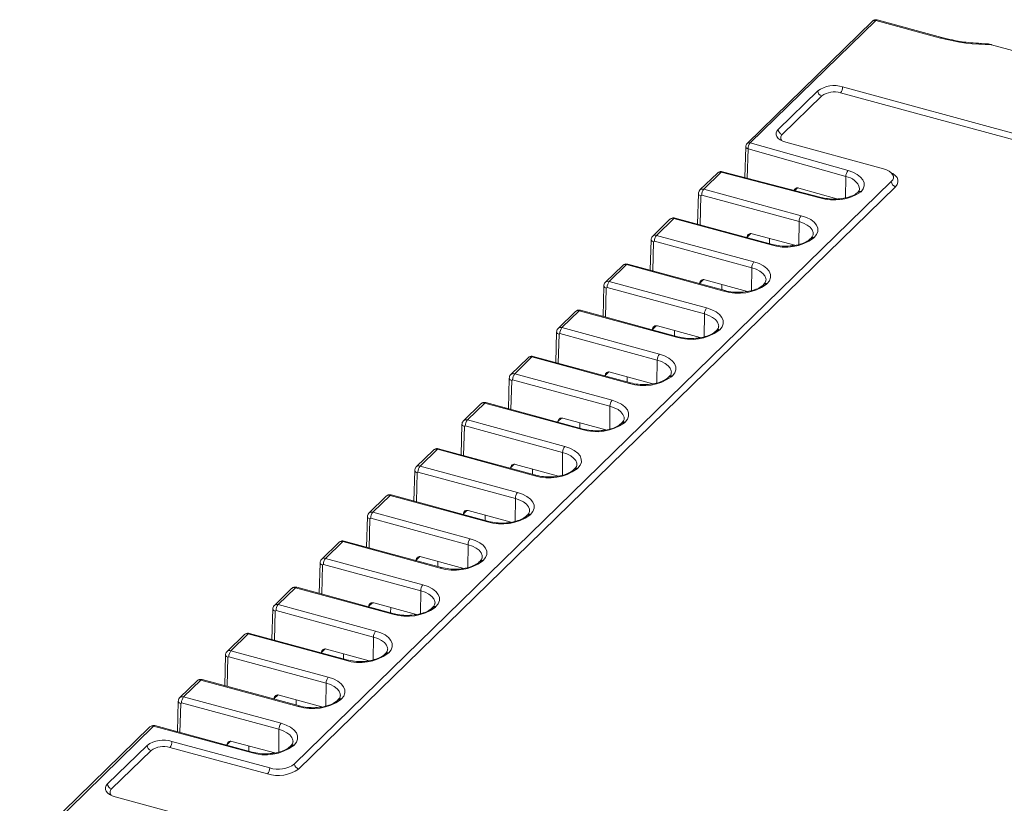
# Model space of a CAD drawing. Header units: millimetres. Extents: x -128 to 35, y 140 to 263.
# Tile 3 of 7: x -104 to -51, y 210 to 253. Entities that reach past the tile are written whole.
import ezdxf

# ---------------------------------------------------------------- set-up
doc = ezdxf.new("R2010")
doc.units = ezdxf.units.MM

msp = doc.modelspace()

# ---------------------------------------------------------------- linework, layer by layer
at = {"color": 7, "linetype": 'Continuous', "lineweight": 15}
for p, q in [((-58.003, 252.645), (-64.811, 246)), ((-57.828, 252.681), (-64.636, 246.036)), ((-57.828, 252.681), (-57.828, 252.681)), ((-54.312, 251.726), (-57.828, 252.681)), ((-54.233, 251.758), (-57.741, 252.711)), ((-46.514, 249.999), (-51.538, 251.364)), ((6.352, 231.147), (-59.625, 249.078)), ((-60.976, 248.863), (-63.123, 246.768)), ((-60.755, 248.589), (-62.902, 246.493)), ((6.236, 230.819), (-59.742, 248.75)), ((-64.636, 246.036), (-59.331, 244.532)), ((-62.705, 246.072), (-57.399, 244.63)), ((-64.886, 245.828), (-64.932, 244.153)), ((-59.451, 244.209), (-64.757, 245.712)), ((-66.423, 244.4), (-67.365, 243.48)), ((-66.213, 244.442), (-67.156, 243.523)), ((-60.853, 243.046), (-66.213, 244.442)), ((-60.79, 243.074), (-66.15, 244.47)), ((-56.981, 243.934), (-89.37, 212.321)), ((-56.76, 243.659), (-89.149, 212.047)), ((-67.45, 243.285), (-67.496, 241.627)), ((-67.272, 243.198), (-67.317, 243.168)), ((-61.987, 241.762), (-67.272, 243.198)), ((-67.156, 243.523), (-61.87, 242.086)), ((-62.004, 243.584), (-59.931, 242.996)), ((-68.994, 241.89), (-69.932, 240.975)), ((-68.785, 241.932), (-69.722, 241.017)), ((-63.5, 240.496), (-68.785, 241.932)), ((-63.434, 240.523), (-68.719, 241.959)), ((-64.541, 241.108), (-62.216, 240.476)), ((-70.017, 240.779), (-70.062, 239.121)), ((-69.839, 240.693), (-69.884, 240.662)), ((-64.554, 239.257), (-69.839, 240.693)), ((-69.722, 241.017), (-64.437, 239.581)), ((-64.808, 240.925), (-64.809, 240.897)), ((-63.594, 240.566), (-63.591, 240.85)), ((-62.348, 240.512), (-62.349, 240.46)), ((-61.335, 240.868), (-61.377, 240.826)), ((-61.16, 240.903), (-61.203, 240.862)), ((-71.352, 239.427), (-72.289, 238.512)), ((-66.067, 237.991), (-71.352, 239.427)), ((-66.001, 238.018), (-71.286, 239.454)), ((-71.561, 239.385), (-72.499, 238.469)), ((-72.289, 238.512), (-67.004, 237.076)), ((-67.375, 238.419), (-67.376, 238.391)), ((-67.107, 238.602), (-64.783, 237.971)), ((-63.902, 238.362), (-63.944, 238.321)), ((-63.727, 238.398), (-63.77, 238.356)), ((-72.584, 238.274), (-72.629, 236.616)), ((-72.406, 238.188), (-72.45, 238.157)), ((-67.121, 236.751), (-72.406, 238.188)), ((-66.187, 238.068), (-66.185, 238.352)), ((-64.888, 237.999), (-64.89, 237.958)), ((-74.128, 236.879), (-75.066, 235.964)), ((-73.919, 236.922), (-74.856, 236.007)), ((-68.633, 235.485), (-73.919, 236.922)), ((-68.568, 235.512), (-73.853, 236.949)), ((-75.151, 235.769), (-75.196, 234.111)), ((-74.856, 236.007), (-69.571, 234.57)), ((-69.942, 235.914), (-69.943, 235.886)), ((-69.674, 236.097), (-67.35, 235.465)), ((-68.754, 235.563), (-68.752, 235.846)), ((-66.469, 235.857), (-66.511, 235.816)), ((-66.294, 235.893), (-66.336, 235.851)), ((-74.973, 235.682), (-75.017, 235.652)), ((-69.688, 234.246), (-74.973, 235.682)), ((-67.455, 235.494), (-67.456, 235.453)), ((-76.695, 234.374), (-77.633, 233.459)), ((-76.485, 234.416), (-77.423, 233.501)), ((-71.2, 232.98), (-76.485, 234.416)), ((-71.135, 233.007), (-76.42, 234.443)), ((-72.241, 233.592), (-69.916, 232.96)), ((-77.717, 233.264), (-77.763, 231.605)), ((-77.54, 233.177), (-77.584, 233.147)), ((-72.254, 231.741), (-77.54, 233.177)), ((-77.423, 233.501), (-72.138, 232.065)), ((-72.509, 233.409), (-72.509, 233.381)), ((-71.321, 233.058), (-71.319, 233.341)), ((-69.035, 233.352), (-69.078, 233.311)), ((-68.861, 233.387), (-68.903, 233.346)), ((-70.022, 232.989), (-70.023, 232.947)), ((-79.262, 231.869), (-80.199, 230.954)), ((-79.052, 231.911), (-79.99, 230.996)), ((-73.767, 230.475), (-79.052, 231.911)), ((-73.701, 230.502), (-78.987, 231.938)), ((-79.99, 230.996), (-74.704, 229.56)), ((-75.076, 230.904), (-75.076, 230.875)), ((-74.808, 231.087), (-72.483, 230.455)), ((-71.428, 230.882), (-71.47, 230.841)), ((-80.284, 230.758), (-80.33, 229.1)), ((-80.106, 230.672), (-80.151, 230.641)), ((-74.821, 229.235), (-80.106, 230.672)), ((-73.888, 230.552), (-73.885, 230.836)), ((-72.589, 230.483), (-72.59, 230.442)), ((-71.602, 230.847), (-71.645, 230.805)), ((-81.828, 229.364), (-82.766, 228.448)), ((-81.619, 229.406), (-82.557, 228.491)), ((-76.334, 227.969), (-81.619, 229.406)), ((-76.268, 227.996), (-81.554, 229.433)), ((-82.851, 228.253), (-82.896, 226.595)), ((-82.557, 228.491), (-77.271, 227.054)), ((-77.642, 228.398), (-77.643, 228.37)), ((-77.375, 228.581), (-75.05, 227.949)), ((-76.455, 228.047), (-76.452, 228.33)), ((-74.169, 228.341), (-74.211, 228.3)), ((-73.994, 228.377), (-74.037, 228.335)), ((-82.673, 228.166), (-82.718, 228.136)), ((-77.388, 226.73), (-82.673, 228.166)), ((-75.156, 227.978), (-75.157, 227.937)), ((-84.395, 226.858), (-85.333, 225.943)), ((-84.186, 226.901), (-85.123, 225.986)), ((-78.901, 225.464), (-84.186, 226.901)), ((-78.835, 225.491), (-84.12, 226.927)), ((-79.942, 226.076), (-77.617, 225.444)), ((-85.418, 225.748), (-85.463, 224.09)), ((-85.24, 225.661), (-85.285, 225.631)), ((-79.955, 224.225), (-85.24, 225.661)), ((-85.123, 225.986), (-79.838, 224.549)), ((-80.209, 225.893), (-80.21, 225.865)), ((-79.021, 225.542), (-79.019, 225.825)), ((-76.736, 225.836), (-76.778, 225.795)), ((-76.561, 225.871), (-76.604, 225.83)), ((-77.723, 225.473), (-77.724, 225.431)), ((-86.962, 224.353), (-87.9, 223.438)), ((-86.753, 224.395), (-87.69, 223.48)), ((-81.468, 222.959), (-86.753, 224.395)), ((-81.402, 222.986), (-86.687, 224.422)), ((-87.69, 223.48), (-82.405, 222.044)), ((-82.508, 223.571), (-80.184, 222.939)), ((-87.985, 223.242), (-88.03, 221.584)), ((-87.807, 223.156), (-87.851, 223.125)), ((-82.522, 221.719), (-87.807, 223.156)), ((-82.776, 223.388), (-82.777, 223.359)), ((-81.588, 223.036), (-81.586, 223.32)), ((-80.289, 222.968), (-80.29, 222.926)), ((-79.303, 223.331), (-79.345, 223.289)), ((-79.128, 223.366), (-79.171, 223.325)), ((-89.529, 221.848), (-90.467, 220.932)), ((-89.32, 221.89), (-90.257, 220.975)), ((-84.034, 220.454), (-89.32, 221.89)), ((-83.969, 220.48), (-89.254, 221.917)), ((-90.552, 220.737), (-90.597, 219.079)), ((-90.257, 220.975), (-84.972, 219.539)), ((-85.343, 220.882), (-85.344, 220.854)), ((-85.075, 221.065), (-82.751, 220.434)), ((-84.155, 220.531), (-84.153, 220.815)), ((-81.87, 220.825), (-81.912, 220.784)), ((-81.695, 220.861), (-81.737, 220.819)), ((-90.374, 220.651), (-90.418, 220.62)), ((-85.088, 219.214), (-90.374, 220.651)), ((-82.856, 220.462), (-82.857, 220.421)), ((-92.096, 219.342), (-93.034, 218.427)), ((-91.886, 219.385), (-92.824, 218.47)), ((-86.601, 217.948), (-91.886, 219.385)), ((-86.536, 217.975), (-91.821, 219.412)), ((-93.118, 218.232), (-93.164, 216.574)), ((-92.94, 218.145), (-92.985, 218.115)), ((-87.655, 216.709), (-92.94, 218.145)), ((-92.824, 218.47), (-87.539, 217.033)), ((-87.91, 218.377), (-87.91, 218.349)), ((-87.642, 218.56), (-85.317, 217.928)), ((-86.722, 218.026), (-86.719, 218.309)), ((-84.436, 218.32), (-84.479, 218.279)), ((-84.262, 218.355), (-84.304, 218.314)), ((-85.423, 217.957), (-85.424, 217.916)), ((-94.663, 216.837), (-95.6, 215.922)), ((-94.453, 216.879), (-95.391, 215.964)), ((-89.168, 215.443), (-94.453, 216.879)), ((-89.102, 215.47), (-94.388, 216.906)), ((-95.391, 215.964), (-90.105, 214.528)), ((-90.209, 216.055), (-87.884, 215.423)), ((-95.685, 215.726), (-95.731, 214.068)), ((-95.507, 215.64), (-95.552, 215.609)), ((-90.222, 214.204), (-95.507, 215.64)), ((-90.476, 215.872), (-90.477, 215.844)), ((-89.289, 215.521), (-89.286, 215.804)), ((-87.99, 215.452), (-87.991, 215.41)), ((-87.003, 215.815), (-87.046, 215.773)), ((-86.829, 215.85), (-86.871, 215.809)), ((-97.229, 214.332), (-104.291, 207.44)), ((-97.02, 214.374), (-104.081, 207.482)), ((-91.735, 212.938), (-97.02, 214.374)), ((-91.669, 212.965), (-96.954, 214.401)), ((-97.379, 213.333), (-99.525, 211.238)), ((-90.721, 212.106), (-96.027, 213.549)), ((-93.043, 213.366), (-93.044, 213.338)), ((-92.776, 213.549), (-90.451, 212.918)), ((-91.856, 213.015), (-91.853, 213.299)), ((-89.57, 213.309), (-89.612, 213.268)), ((-89.395, 213.345), (-89.438, 213.303)), ((-97.157, 213.059), (-99.304, 210.964)), ((-90.838, 211.778), (-96.144, 213.22)), ((-90.557, 212.946), (-90.558, 212.905)), ((-99.108, 210.542), (-33.13, 192.611))]:
    msp.add_line(p, q, dxfattribs=at)
at = {"color": 8, "linetype": 'Continuous', "lineweight": 15}
for p, q in [((-64.757, 245.712), (-64.8, 244.118)), ((-59.462, 243.061), (-59.451, 244.209)), ((-67.317, 243.168), (-67.36, 241.59)), ((-62.073, 243.594), (-62.224, 243.447)), ((-61.999, 240.526), (-61.987, 241.762)), ((-64.611, 241.118), (-64.808, 240.925)), ((-69.884, 240.662), (-69.927, 239.085)), ((-64.565, 238.021), (-64.554, 239.257)), ((-67.178, 238.612), (-67.375, 238.419)), ((-72.45, 238.157), (-72.494, 236.579)), ((-67.132, 235.515), (-67.121, 236.751)), ((-69.744, 236.107), (-69.942, 235.914)), ((-75.017, 235.652), (-75.061, 234.074)), ((-69.699, 233.01), (-69.688, 234.246)), ((-72.311, 233.602), (-72.509, 233.409)), ((-77.584, 233.147), (-77.627, 231.569)), ((-72.266, 230.505), (-72.254, 231.741)), ((-74.878, 231.096), (-75.076, 230.904)), ((-80.151, 230.641), (-80.194, 229.063)), ((-74.833, 227.999), (-74.821, 229.235)), ((-77.445, 228.591), (-77.642, 228.398)), ((-82.718, 228.136), (-82.761, 226.558)), ((-77.4, 225.494), (-77.388, 226.73)), ((-80.012, 226.086), (-80.209, 225.893)), ((-85.285, 225.631), (-85.328, 224.053)), ((-79.966, 222.989), (-79.955, 224.225)), ((-82.579, 223.58), (-82.776, 223.388)), ((-87.851, 223.125), (-87.895, 221.547)), ((-82.533, 220.483), (-82.522, 221.719)), ((-85.145, 221.075), (-85.343, 220.882)), ((-90.418, 220.62), (-90.461, 219.042)), ((-85.1, 217.978), (-85.088, 219.214)), ((-92.985, 218.115), (-93.028, 216.537)), ((-87.712, 218.57), (-87.91, 218.377)), ((-87.667, 215.473), (-87.655, 216.709)), ((-90.279, 216.065), (-90.476, 215.872)), ((-95.552, 215.609), (-95.595, 214.032)), ((-90.234, 212.968), (-90.222, 214.204)), ((-92.846, 213.559), (-93.043, 213.366))]:
    msp.add_line(p, q, dxfattribs=at)
at = {"color": 7, "linetype": 'Continuous', "lineweight": 15, "flags": 128}
for points in [[(-63.123, 246.768), (-63.197, 246.674), (-63.234, 246.575), (-63.233, 246.474), (-63.194, 246.375), (-63.118, 246.282), (-63.008, 246.199), (-62.869, 246.128), (-62.705, 246.072)], [(-59.331, 244.532), (-59.066, 244.439), (-58.839, 244.322), (-58.659, 244.185), (-58.532, 244.033), (-58.463, 243.872), (-58.454, 243.707), (-58.506, 243.543), (-58.616, 243.388)], [(-57.399, 244.63), (-57.235, 244.574), (-57.096, 244.503), (-56.986, 244.419), (-56.91, 244.326), (-56.871, 244.227), (-56.87, 244.126), (-56.907, 244.027), (-56.981, 243.934)], [(-61.87, 242.086), (-61.592, 241.992), (-61.355, 241.871), (-61.169, 241.729), (-61.04, 241.57), (-60.973, 241.402), (-60.971, 241.231), (-61.034, 241.062), (-61.16, 240.903)], [(-64.437, 239.581), (-64.159, 239.486), (-63.922, 239.366), (-63.736, 239.223), (-63.606, 239.065), (-63.54, 238.897), (-63.538, 238.725), (-63.601, 238.557), (-63.727, 238.398)], [(-67.004, 237.076), (-66.726, 236.981), (-66.489, 236.86), (-66.302, 236.718), (-66.173, 236.56), (-66.107, 236.392), (-66.105, 236.22), (-66.168, 236.052), (-66.294, 235.893)], [(-69.571, 234.57), (-69.293, 234.476), (-69.056, 234.355), (-68.869, 234.213), (-68.74, 234.055), (-68.673, 233.886), (-68.672, 233.715), (-68.735, 233.546), (-68.861, 233.387)], [(-72.138, 232.065), (-71.86, 231.97), (-71.623, 231.85), (-71.436, 231.708), (-71.307, 231.549), (-71.24, 231.381), (-71.238, 231.209), (-71.302, 231.041), (-71.428, 230.882)], [(-74.704, 229.56), (-74.426, 229.465), (-74.19, 229.344), (-74.003, 229.202), (-73.874, 229.044), (-73.807, 228.876), (-73.805, 228.704), (-73.869, 228.536), (-73.994, 228.377)], [(-77.271, 227.054), (-76.993, 226.96), (-76.756, 226.839), (-76.57, 226.697), (-76.441, 226.539), (-76.374, 226.371), (-76.372, 226.199), (-76.435, 226.03), (-76.561, 225.871)], [(-79.838, 224.549), (-79.56, 224.455), (-79.323, 224.334), (-79.137, 224.192), (-79.007, 224.033), (-78.941, 223.865), (-78.939, 223.694), (-79.002, 223.525), (-79.128, 223.366)], [(-82.405, 222.044), (-82.127, 221.949), (-81.89, 221.829), (-81.703, 221.686), (-81.574, 221.528), (-81.508, 221.36), (-81.506, 221.188), (-81.569, 221.02), (-81.695, 220.861)], [(-84.972, 219.539), (-84.694, 219.444), (-84.457, 219.323), (-84.27, 219.181), (-84.141, 219.023), (-84.074, 218.855), (-84.073, 218.683), (-84.136, 218.514), (-84.262, 218.355)], [(-87.539, 217.033), (-87.261, 216.939), (-87.024, 216.818), (-86.837, 216.676), (-86.708, 216.517), (-86.641, 216.349), (-86.639, 216.178), (-86.703, 216.009), (-86.829, 215.85)], [(-90.105, 214.528), (-89.827, 214.433), (-89.59, 214.313), (-89.404, 214.17), (-89.275, 214.012), (-89.208, 213.844), (-89.206, 213.672), (-89.27, 213.504), (-89.395, 213.345)], [(-99.525, 211.238), (-99.599, 211.145), (-99.637, 211.045), (-99.636, 210.944), (-99.596, 210.846), (-99.52, 210.752), (-99.411, 210.669), (-99.271, 210.598), (-99.108, 210.542)]]:
    msp.add_lwpolyline(points, dxfattribs=at)
at = {"color": 8, "linetype": 'Continuous', "lineweight": 15, "flags": 128}
for points in [[(-64.757, 245.712), (-64.797, 245.727), (-64.831, 245.745), (-64.858, 245.766), (-64.876, 245.79), (-64.885, 245.814), (-64.886, 245.828)], [(-56.982, 244.415), (-56.904, 244.371), (-56.766, 244.266), (-56.671, 244.15), (-56.622, 244.026), (-56.621, 243.9), (-56.667, 243.776), (-56.76, 243.659)], [(-67.317, 243.168), (-67.358, 243.182), (-67.393, 243.201), (-67.42, 243.222), (-67.439, 243.245), (-67.449, 243.27), (-67.45, 243.285)], [(-61.214, 241.099), (-61.222, 241.177), (-61.278, 241.321), (-61.389, 241.456), (-61.548, 241.578), (-61.75, 241.681), (-61.987, 241.762)], [(-69.884, 240.662), (-69.925, 240.677), (-69.959, 240.695), (-69.987, 240.716), (-70.006, 240.74), (-70.016, 240.764), (-70.017, 240.78)], [(-63.781, 238.594), (-63.788, 238.671), (-63.845, 238.816), (-63.955, 238.951), (-64.115, 239.073), (-64.317, 239.176), (-64.554, 239.257)], [(-72.45, 238.157), (-72.491, 238.172), (-72.526, 238.19), (-72.554, 238.211), (-72.573, 238.235), (-72.582, 238.259), (-72.584, 238.274)], [(-66.347, 236.088), (-66.355, 236.166), (-66.412, 236.31), (-66.522, 236.446), (-66.681, 236.567), (-66.883, 236.67), (-67.121, 236.751)], [(-75.017, 235.652), (-75.058, 235.666), (-75.093, 235.685), (-75.12, 235.706), (-75.139, 235.729), (-75.149, 235.754), (-75.151, 235.769)], [(-68.914, 233.583), (-68.922, 233.661), (-68.979, 233.805), (-69.089, 233.94), (-69.248, 234.062), (-69.45, 234.165), (-69.688, 234.246)], [(-77.584, 233.147), (-77.625, 233.161), (-77.66, 233.179), (-77.687, 233.201), (-77.706, 233.224), (-77.716, 233.249), (-77.717, 233.264)], [(-71.481, 231.078), (-71.489, 231.156), (-71.546, 231.3), (-71.656, 231.435), (-71.815, 231.557), (-72.017, 231.66), (-72.254, 231.741)], [(-80.151, 230.641), (-80.192, 230.656), (-80.227, 230.674), (-80.254, 230.695), (-80.273, 230.719), (-80.283, 230.743), (-80.284, 230.758)], [(-74.048, 228.572), (-74.056, 228.65), (-74.113, 228.794), (-74.223, 228.93), (-74.382, 229.051), (-74.584, 229.155), (-74.821, 229.235)], [(-82.718, 228.136), (-82.759, 228.151), (-82.793, 228.169), (-82.821, 228.19), (-82.84, 228.213), (-82.85, 228.238), (-82.851, 228.253)], [(-76.615, 226.067), (-76.623, 226.145), (-76.679, 226.289), (-76.79, 226.424), (-76.949, 226.546), (-77.151, 226.649), (-77.388, 226.73)], [(-85.285, 225.631), (-85.325, 225.645), (-85.36, 225.663), (-85.388, 225.685), (-85.407, 225.708), (-85.417, 225.733), (-85.418, 225.748)], [(-79.182, 223.562), (-79.189, 223.64), (-79.246, 223.784), (-79.356, 223.919), (-79.516, 224.041), (-79.718, 224.144), (-79.955, 224.225)], [(-87.851, 223.125), (-87.892, 223.14), (-87.927, 223.158), (-87.955, 223.179), (-87.974, 223.203), (-87.983, 223.227), (-87.985, 223.243)], [(-81.748, 221.057), (-81.756, 221.134), (-81.813, 221.278), (-81.923, 221.414), (-82.082, 221.536), (-82.284, 221.639), (-82.522, 221.719)], [(-90.418, 220.62), (-90.459, 220.635), (-90.494, 220.653), (-90.521, 220.674), (-90.54, 220.697), (-90.55, 220.722), (-90.552, 220.737)], [(-84.315, 218.551), (-84.323, 218.629), (-84.38, 218.773), (-84.49, 218.909), (-84.649, 219.03), (-84.851, 219.133), (-85.088, 219.214)], [(-92.985, 218.115), (-93.026, 218.129), (-93.061, 218.148), (-93.088, 218.169), (-93.107, 218.192), (-93.117, 218.217), (-93.118, 218.232)], [(-86.882, 216.046), (-86.89, 216.124), (-86.947, 216.268), (-87.057, 216.403), (-87.216, 216.525), (-87.418, 216.628), (-87.655, 216.709)], [(-95.552, 215.609), (-95.593, 215.624), (-95.628, 215.642), (-95.655, 215.664), (-95.674, 215.687), (-95.684, 215.711), (-95.685, 215.727)], [(-89.449, 213.541), (-89.457, 213.619), (-89.514, 213.763), (-89.624, 213.898), (-89.783, 214.02), (-89.985, 214.123), (-90.222, 214.204)]]:
    msp.add_lwpolyline(points, dxfattribs=at)
at = {"color": 8, "linetype": 'Continuous', "lineweight": 15}
for centre, radius, start, end in [((-57.885, 252.511), 0.179, 71.6153, 131.2947), ((-57.885, 252.515), 0.176, 70.9565, 129.9839), ((-57.76, 252.626), 0.0878, 77.7433, 140.691), ((-54.247, 251.678), 0.0811, 80.2455, 143.9509), ((-62.753, 246.314), 0.233, 129.8123, 224.8367), ((-64.693, 245.866), 0.179, 71.6153, 131.2947), ((-66.282, 244.241), 0.212, 71.2496, 131.727), ((-66.16, 244.405), 0.0651, 81.7831, 145.5972), ((-59.537, 243.351), 0.862, 14.1267, 84.3117), ((-67.223, 243.319), 0.215, 71.6416, 131.3341), ((-68.853, 241.732), 0.212, 71.1271, 131.7189), ((-68.73, 241.892), 0.0678, 80.8348, 143.8646), ((-69.79, 240.813), 0.215, 71.6416, 131.3341), ((-61.26, 240.694), 0.177, 71.1746, 130.7394), ((-61.217, 240.733), 0.179, 71.5838, 131.3262), ((-71.42, 239.227), 0.212, 71.1271, 131.7189), ((-71.297, 239.387), 0.0678, 80.8348, 143.8646), ((-72.357, 238.308), 0.215, 71.6416, 131.3341), ((-63.827, 238.189), 0.177, 71.1746, 130.7394), ((-63.784, 238.228), 0.179, 71.5838, 131.3262), ((-73.987, 236.721), 0.212, 71.1271, 131.7189), ((-73.864, 236.882), 0.0678, 80.8348, 143.8646), ((-74.924, 235.803), 0.215, 71.6416, 131.3341), ((-66.393, 235.684), 0.177, 71.1746, 130.7394), ((-66.351, 235.723), 0.179, 71.5838, 131.3262), ((-76.554, 234.216), 0.212, 71.1271, 131.7189), ((-76.431, 234.376), 0.0678, 80.8348, 143.8646), ((-77.491, 233.297), 0.215, 71.6416, 131.3341), ((-68.96, 233.178), 0.177, 71.1746, 130.7394), ((-68.917, 233.218), 0.179, 71.5838, 131.3262), ((-79.121, 231.711), 0.212, 71.1271, 131.7189), ((-78.998, 231.871), 0.0678, 80.8348, 143.8646), ((-80.057, 230.792), 0.215, 71.6416, 131.3341), ((-71.484, 230.712), 0.179, 71.5838, 131.3262), ((-71.527, 230.673), 0.177, 71.1746, 130.7394), ((-81.688, 229.205), 0.212, 71.1271, 131.7189), ((-81.564, 229.366), 0.0678, 80.8348, 143.8646), ((-82.624, 228.287), 0.215, 71.6416, 131.3341), ((-74.094, 228.168), 0.177, 71.1746, 130.7394), ((-74.051, 228.207), 0.179, 71.5838, 131.3262), ((-84.254, 226.7), 0.212, 71.1271, 131.7189), ((-84.131, 226.861), 0.0678, 80.8348, 143.8646), ((-85.191, 225.782), 0.215, 71.6416, 131.3341), ((-76.661, 225.663), 0.177, 71.1746, 130.7394), ((-76.618, 225.702), 0.179, 71.5838, 131.3262), ((-86.821, 224.195), 0.212, 71.1271, 131.7189), ((-86.698, 224.355), 0.0678, 80.8348, 143.8646), ((-87.758, 223.276), 0.215, 71.6416, 131.3341), ((-79.228, 223.157), 0.177, 71.1746, 130.7394), ((-79.185, 223.196), 0.179, 71.5838, 131.3262), ((-89.388, 221.69), 0.212, 71.1271, 131.7189), ((-89.265, 221.85), 0.0678, 80.8348, 143.8646), ((-90.325, 220.771), 0.215, 71.6416, 131.3341), ((-81.794, 220.652), 0.177, 71.1746, 130.7394), ((-81.751, 220.691), 0.179, 71.5838, 131.3262), ((-91.955, 219.184), 0.212, 71.1271, 131.7189), ((-91.832, 219.345), 0.0678, 80.8348, 143.8646), ((-92.892, 218.266), 0.215, 71.6416, 131.3341), ((-84.361, 218.147), 0.177, 71.1746, 130.7394), ((-84.318, 218.186), 0.179, 71.5838, 131.3262), ((-94.522, 216.679), 0.212, 71.1271, 131.7189), ((-94.398, 216.839), 0.0678, 80.8348, 143.8646), ((-95.458, 215.76), 0.215, 71.6416, 131.3341), ((-86.928, 215.641), 0.177, 71.1746, 130.7394), ((-86.885, 215.68), 0.179, 71.5838, 131.3262), ((-97.089, 214.174), 0.212, 71.1271, 131.7189), ((-96.965, 214.334), 0.0678, 80.8348, 143.8646), ((-89.495, 213.136), 0.177, 71.1746, 130.7394), ((-89.452, 213.175), 0.179, 71.5838, 131.3262), ((-99.155, 210.784), 0.233, 129.8125, 224.8386)]:
    msp.add_arc(centre, radius, start, end, dxfattribs=at)
at = {"color": 7, "linetype": 'Continuous', "lineweight": 15}
for centre, radius, start, end in [((-51.53, 262.252), 10.888, 255.1957, 269.9589), ((-60.084, 247.607), 1.541, 72.696, 125.3989), ((-60.136, 249.075), 0.511, 320.5129, 0.3434), ((-60.673, 248.881), 0.304, 183.3916, 254.3338), ((-60.086, 247.647), 1.156, 72.696, 125.3989), ((-62.82, 246.786), 0.304, 183.3916, 254.3338), ((-64.636, 245.821), 0.25, 134.305, 178.44), ((-64.26, 245.711), 0.497, 139.253, 179.8706), ((-58.954, 244.208), 0.497, 139.253, 179.8706), ((-56.678, 243.952), 0.304, 183.3916, 254.3338), ((-66.761, 243.198), 0.511, 140.4995, 179.944), ((-62.073, 243.399), 0.197, 69.5298, 162.8512), ((-60.099, 245.602), 2.665, 253.5577, 303.8116), ((-60.799, 243.01), 0.0651, 81.7831, 145.5972), ((-61.476, 241.761), 0.511, 140.4995, 179.944), ((-64.61, 240.923), 0.198, 69.3464, 179.3424), ((-69.328, 240.692), 0.511, 140.4995, 179.944), ((-62.721, 242.997), 2.62, 252.6977, 305.402), ((-63.445, 240.456), 0.0678, 80.8348, 143.8646), ((-64.043, 239.256), 0.511, 140.4995, 179.944), ((-71.895, 238.187), 0.511, 140.4995, 179.944), ((-67.177, 238.417), 0.198, 69.3464, 179.3424), ((-65.287, 240.492), 2.62, 252.6977, 305.402), ((-66.012, 237.951), 0.0678, 80.8348, 143.8646), ((-66.61, 236.751), 0.511, 140.4995, 179.944), ((-74.462, 235.682), 0.511, 140.4995, 179.944), ((-69.744, 235.912), 0.198, 69.3464, 179.3424), ((-67.854, 237.987), 2.62, 252.6977, 305.402), ((-68.579, 235.445), 0.0678, 80.8348, 143.8646), ((-69.177, 234.245), 0.511, 140.4995, 179.944), ((-72.311, 233.407), 0.198, 69.3464, 179.3424), ((-77.029, 233.177), 0.511, 140.4995, 179.944), ((-70.421, 235.481), 2.62, 252.6977, 305.402), ((-71.145, 232.94), 0.0678, 80.8348, 143.8646), ((-71.744, 231.74), 0.511, 140.4995, 179.944), ((-79.596, 230.671), 0.511, 140.4995, 179.944), ((-74.878, 230.901), 0.198, 69.3464, 179.3424), ((-72.988, 232.976), 2.62, 252.6977, 305.402), ((-73.712, 230.435), 0.0678, 80.8348, 143.8646), ((-74.31, 229.235), 0.511, 140.4995, 179.944), ((-82.162, 228.166), 0.511, 140.4995, 179.944), ((-77.444, 228.396), 0.198, 69.3464, 179.3424), ((-75.555, 230.471), 2.62, 252.6977, 305.402), ((-76.279, 227.929), 0.0678, 80.8348, 143.8646), ((-76.877, 226.73), 0.511, 140.4995, 179.944), ((-80.011, 225.891), 0.198, 69.3464, 179.3424), ((-84.729, 225.661), 0.511, 140.4995, 179.944), ((-78.123, 227.972), 2.626, 252.7622, 305.3376), ((-78.846, 225.424), 0.0678, 80.8348, 143.8646), ((-79.444, 224.224), 0.511, 140.4995, 179.944), ((-87.296, 223.155), 0.511, 140.4995, 179.944), ((-82.578, 223.385), 0.198, 69.3464, 179.3424), ((-80.689, 225.467), 2.626, 252.7622, 305.3376), ((-81.413, 222.919), 0.0678, 80.8348, 143.8646), ((-82.011, 221.719), 0.511, 140.4995, 179.944), ((-89.863, 220.65), 0.511, 140.4995, 179.944), ((-85.145, 220.88), 0.198, 69.3464, 179.3424), ((-83.256, 222.962), 2.626, 252.7622, 305.3376), ((-83.98, 220.414), 0.0678, 80.8348, 143.8646), ((-84.578, 219.214), 0.511, 140.4995, 179.944), ((-92.43, 218.145), 0.511, 140.4995, 179.944), ((-87.712, 218.375), 0.198, 69.3464, 179.3424), ((-85.823, 220.456), 2.626, 252.7622, 305.3376), ((-86.546, 217.908), 0.0678, 80.8348, 143.8646), ((-87.144, 216.708), 0.511, 140.4995, 179.944), ((-94.997, 215.639), 0.511, 140.4995, 179.944), ((-90.279, 215.87), 0.198, 69.3464, 179.3424), ((-88.39, 217.951), 2.626, 252.7622, 305.3376), ((-89.113, 215.403), 0.0678, 80.8348, 143.8646), ((-89.711, 214.203), 0.511, 140.4995, 179.944), ((-96.486, 212.077), 1.541, 72.696, 125.3989), ((-97.075, 213.351), 0.304, 183.3916, 254.3338), ((-96.488, 212.117), 1.156, 72.696, 125.3989), ((-96.539, 213.545), 0.511, 320.5129, 0.3434), ((-92.845, 213.364), 0.198, 69.3464, 179.3424), ((-90.957, 215.446), 2.626, 252.7622, 305.3376), ((-91.68, 212.898), 0.0678, 80.8348, 143.8646), ((-90.263, 213.578), 1.541, 252.696, 305.3989), ((-89.067, 212.339), 0.304, 183.3916, 254.3338), ((-91.232, 212.103), 0.511, 320.5129, 0.3434), ((-90.265, 213.617), 1.926, 252.696, 305.3989), ((-99.222, 211.256), 0.304, 183.3916, 254.3338)]:
    msp.add_arc(centre, radius, start, end, dxfattribs=at)
for points, knots in [([(-57.741, 252.708), (-57.758, 252.713), (-57.805, 252.727), (-57.888, 252.717), (-57.959, 252.685), (-57.993, 252.654), (-58.002, 252.646)], [0, 0, 0, 0, 0.187138, 0.519245, 0.860818, 1, 1, 1, 1]), ([(-57.999, 252.649), (-57.999, 252.649), (-58, 252.648), (-58.001, 252.647), (-58.002, 252.646)], [0, 0, 0, 0, 0.271739, 1, 1, 1, 1]), ([(-52.254, 251.442), (-52.44, 251.454), (-52.922, 251.486), (-53.589, 251.597), (-54.045, 251.711), (-54.233, 251.758)], [0, 0, 0, 0, 0.26888, 0.697209, 1, 1, 1, 1]), ([(-51.751, 251.413), (-51.809, 251.413), (-51.978, 251.414), (-52.145, 251.431), (-52.254, 251.442)], [0, 0, 0, 0, 0.342244, 1, 1, 1, 1]), ([(-51.751, 251.41), (-51.751, 251.41), (-51.742, 251.411), (-51.693, 251.403), (-51.62, 251.386), (-51.559, 251.37), (-51.538, 251.364)], [0, 0, 0, 0, 0.020879, 0.248557, 0.736109, 1, 1, 1, 1]), ([(-66.15, 244.47), (-66.188, 244.475), (-66.259, 244.485), (-66.356, 244.456), (-66.401, 244.415), (-66.421, 244.397)], [0, 0, 0, 0, 0.383392, 0.729357, 1, 1, 1, 1]), ([(-67.363, 243.478), (-67.369, 243.474), (-67.402, 243.449), (-67.437, 243.38), (-67.446, 243.315), (-67.45, 243.285)], [0, 0, 0, 0, 0.0964659, 0.5711377, 1, 1, 1, 1]), ([(-58.776, 243.366), (-58.811, 243.338), (-58.911, 243.255), (-59.17, 243.128), (-59.56, 243.023), (-60.003, 242.978), (-60.431, 242.996), (-60.679, 243.05), (-60.79, 243.074)], [0, 0, 0, 0, 0.095804, 0.279873, 0.466343, 0.655711, 0.846563, 1, 1, 1, 1]), ([(-58.706, 243.554), (-58.706, 243.52), (-58.706, 243.46), (-58.774, 243.375), (-58.804, 243.339)], [0, 0, 0, 0, 0.565636, 1, 1, 1, 1]), ([(-58.786, 243.357), (-58.769, 243.368), (-58.735, 243.393), (-58.676, 243.399), (-58.636, 243.393), (-58.619, 243.389), (-58.616, 243.388)], [0, 0, 0, 0, 0.361893, 0.746569, 0.949186, 1, 1, 1, 1]), ([(-68.719, 241.959), (-68.757, 241.965), (-68.828, 241.976), (-68.926, 241.947), (-68.972, 241.906), (-68.992, 241.888)], [0, 0, 0, 0, 0.382514, 0.725073, 1, 1, 1, 1]), ([(-61.222, 241.096), (-61.221, 241.067), (-61.218, 241.004), (-61.295, 240.915), (-61.335, 240.868)], [0, 0, 0, 0, 0.474143, 1, 1, 1, 1]), ([(-69.93, 240.973), (-69.936, 240.968), (-69.969, 240.944), (-70.004, 240.875), (-70.013, 240.81), (-70.017, 240.779)], [0, 0, 0, 0, 0.0964659, 0.5711377, 1, 1, 1, 1]), ([(-61.377, 240.826), (-61.409, 240.798), (-61.503, 240.716), (-61.752, 240.586), (-62.134, 240.474), (-62.573, 240.423), (-63.028, 240.434), (-63.3, 240.493), (-63.434, 240.523)], [0, 0, 0, 0, 0.092725, 0.271218, 0.451686, 0.635002, 0.819945, 1, 1, 1, 1]), ([(-71.286, 239.454), (-71.324, 239.46), (-71.395, 239.471), (-71.493, 239.441), (-71.539, 239.401), (-71.559, 239.383)], [0, 0, 0, 0, 0.382514, 0.725073, 1, 1, 1, 1]), ([(-72.497, 238.467), (-72.503, 238.463), (-72.536, 238.438), (-72.571, 238.37), (-72.58, 238.305), (-72.584, 238.274)], [0, 0, 0, 0, 0.0964659, 0.5711377, 1, 1, 1, 1]), ([(-63.789, 238.591), (-63.787, 238.561), (-63.785, 238.499), (-63.862, 238.409), (-63.902, 238.362)], [0, 0, 0, 0, 0.474143, 1, 1, 1, 1]), ([(-63.944, 238.321), (-63.976, 238.293), (-64.07, 238.21), (-64.319, 238.08), (-64.7, 237.969), (-65.14, 237.917), (-65.595, 237.928), (-65.867, 237.988), (-66.001, 238.018)], [0, 0, 0, 0, 0.092725, 0.271218, 0.451686, 0.635002, 0.819945, 1, 1, 1, 1]), ([(-73.853, 236.949), (-73.89, 236.954), (-73.961, 236.965), (-74.06, 236.936), (-74.106, 236.896), (-74.126, 236.878)], [0, 0, 0, 0, 0.382514, 0.725073, 1, 1, 1, 1]), ([(-75.064, 235.962), (-75.069, 235.958), (-75.103, 235.933), (-75.138, 235.864), (-75.146, 235.8), (-75.151, 235.769)], [0, 0, 0, 0, 0.096466, 0.571138, 1, 1, 1, 1]), ([(-66.511, 235.816), (-66.543, 235.788), (-66.637, 235.705), (-66.886, 235.575), (-67.267, 235.464), (-67.707, 235.412), (-68.162, 235.423), (-68.434, 235.483), (-68.568, 235.512)], [0, 0, 0, 0, 0.092725, 0.271218, 0.451686, 0.635002, 0.819945, 1, 1, 1, 1]), ([(-66.355, 236.086), (-66.354, 236.056), (-66.352, 235.993), (-66.428, 235.904), (-66.469, 235.857)], [0, 0, 0, 0, 0.474143, 1, 1, 1, 1]), ([(-76.42, 234.443), (-76.457, 234.449), (-76.528, 234.46), (-76.627, 234.431), (-76.672, 234.39), (-76.693, 234.372)], [0, 0, 0, 0, 0.382514, 0.725073, 1, 1, 1, 1]), ([(-68.922, 233.58), (-68.921, 233.551), (-68.919, 233.488), (-68.995, 233.399), (-69.035, 233.352)], [0, 0, 0, 0, 0.474143, 1, 1, 1, 1]), ([(-77.631, 233.457), (-77.636, 233.452), (-77.669, 233.428), (-77.705, 233.359), (-77.713, 233.294), (-77.717, 233.264)], [0, 0, 0, 0, 0.0964659, 0.5711377, 1, 1, 1, 1]), ([(-69.078, 233.311), (-69.11, 233.282), (-69.204, 233.2), (-69.452, 233.07), (-69.834, 232.959), (-70.273, 232.907), (-70.729, 232.918), (-71.001, 232.977), (-71.135, 233.007)], [0, 0, 0, 0, 0.092725, 0.271218, 0.451686, 0.635002, 0.819945, 1, 1, 1, 1]), ([(-78.987, 231.938), (-79.024, 231.944), (-79.095, 231.955), (-79.194, 231.926), (-79.239, 231.885), (-79.26, 231.867)], [0, 0, 0, 0, 0.382514, 0.725073, 1, 1, 1, 1]), ([(-80.197, 230.951), (-80.203, 230.947), (-80.236, 230.922), (-80.271, 230.854), (-80.28, 230.789), (-80.284, 230.758)], [0, 0, 0, 0, 0.0964659, 0.5711377, 1, 1, 1, 1]), ([(-71.489, 231.075), (-71.488, 231.045), (-71.486, 230.983), (-71.562, 230.894), (-71.602, 230.847)], [0, 0, 0, 0, 0.474143, 1, 1, 1, 1]), ([(-71.645, 230.805), (-71.677, 230.777), (-71.77, 230.694), (-72.019, 230.564), (-72.401, 230.453), (-72.84, 230.402), (-73.296, 230.412), (-73.567, 230.472), (-73.701, 230.502)], [0, 0, 0, 0, 0.092725, 0.271218, 0.451686, 0.635002, 0.819945, 1, 1, 1, 1]), ([(-81.554, 229.433), (-81.591, 229.439), (-81.662, 229.449), (-81.76, 229.42), (-81.806, 229.38), (-81.826, 229.362)], [0, 0, 0, 0, 0.382514, 0.725073, 1, 1, 1, 1]), ([(-82.764, 228.446), (-82.77, 228.442), (-82.803, 228.417), (-82.838, 228.348), (-82.847, 228.284), (-82.851, 228.253)], [0, 0, 0, 0, 0.0964659, 0.5711377, 1, 1, 1, 1]), ([(-74.211, 228.3), (-74.244, 228.272), (-74.337, 228.189), (-74.586, 228.059), (-74.968, 227.948), (-75.407, 227.896), (-75.863, 227.907), (-76.134, 227.967), (-76.268, 227.996)], [0, 0, 0, 0, 0.092725, 0.271218, 0.451686, 0.635002, 0.819945, 1, 1, 1, 1]), ([(-74.056, 228.57), (-74.055, 228.54), (-74.053, 228.478), (-74.129, 228.388), (-74.169, 228.341)], [0, 0, 0, 0, 0.474143, 1, 1, 1, 1]), ([(-84.12, 226.927), (-84.158, 226.933), (-84.229, 226.944), (-84.327, 226.915), (-84.373, 226.874), (-84.393, 226.856)], [0, 0, 0, 0, 0.382514, 0.725073, 1, 1, 1, 1]), ([(-76.623, 226.064), (-76.622, 226.035), (-76.619, 225.972), (-76.696, 225.883), (-76.736, 225.836)], [0, 0, 0, 0, 0.474143, 1, 1, 1, 1]), ([(-85.331, 225.941), (-85.337, 225.937), (-85.37, 225.912), (-85.405, 225.843), (-85.414, 225.778), (-85.418, 225.748)], [0, 0, 0, 0, 0.0964659, 0.5711377, 1, 1, 1, 1]), ([(-76.778, 225.795), (-76.81, 225.766), (-76.904, 225.684), (-77.153, 225.554), (-77.535, 225.443), (-77.974, 225.391), (-78.429, 225.402), (-78.701, 225.462), (-78.835, 225.491)], [0, 0, 0, 0, 0.092725, 0.271218, 0.451686, 0.635002, 0.819945, 1, 1, 1, 1]), ([(-86.687, 224.422), (-86.725, 224.428), (-86.796, 224.439), (-86.894, 224.41), (-86.94, 224.369), (-86.96, 224.351)], [0, 0, 0, 0, 0.382514, 0.725073, 1, 1, 1, 1]), ([(-87.898, 223.435), (-87.903, 223.431), (-87.937, 223.406), (-87.972, 223.338), (-87.981, 223.273), (-87.985, 223.242)], [0, 0, 0, 0, 0.0964659, 0.5711377, 1, 1, 1, 1]), ([(-79.189, 223.559), (-79.188, 223.529), (-79.186, 223.467), (-79.263, 223.378), (-79.303, 223.331)], [0, 0, 0, 0, 0.474143, 1, 1, 1, 1]), ([(-79.345, 223.289), (-79.377, 223.261), (-79.471, 223.179), (-79.72, 223.048), (-80.101, 222.937), (-80.541, 222.886), (-80.996, 222.897), (-81.268, 222.956), (-81.402, 222.986)], [0, 0, 0, 0, 0.092725, 0.271218, 0.451686, 0.635002, 0.819945, 1, 1, 1, 1]), ([(-89.254, 221.917), (-89.291, 221.923), (-89.362, 221.934), (-89.461, 221.904), (-89.507, 221.864), (-89.527, 221.846)], [0, 0, 0, 0, 0.382514, 0.725073, 1, 1, 1, 1]), ([(-90.465, 220.93), (-90.47, 220.926), (-90.504, 220.901), (-90.539, 220.832), (-90.547, 220.768), (-90.552, 220.737)], [0, 0, 0, 0, 0.0964659, 0.5711377, 1, 1, 1, 1]), ([(-81.912, 220.784), (-81.944, 220.756), (-82.038, 220.673), (-82.287, 220.543), (-82.668, 220.432), (-83.107, 220.38), (-83.563, 220.391), (-83.835, 220.451), (-83.969, 220.48)], [0, 0, 0, 0, 0.092725, 0.271218, 0.451686, 0.635002, 0.819945, 1, 1, 1, 1]), ([(-81.756, 221.054), (-81.755, 221.024), (-81.753, 220.962), (-81.829, 220.872), (-81.87, 220.825)], [0, 0, 0, 0, 0.474143, 1, 1, 1, 1]), ([(-91.821, 219.412), (-91.858, 219.417), (-91.929, 219.428), (-92.028, 219.399), (-92.073, 219.359), (-92.094, 219.34)], [0, 0, 0, 0, 0.382514, 0.725073, 1, 1, 1, 1]), ([(-93.032, 218.425), (-93.037, 218.421), (-93.07, 218.396), (-93.106, 218.327), (-93.114, 218.262), (-93.118, 218.232)], [0, 0, 0, 0, 0.0964659, 0.5711377, 1, 1, 1, 1]), ([(-84.479, 218.279), (-84.511, 218.25), (-84.605, 218.168), (-84.853, 218.038), (-85.235, 217.927), (-85.674, 217.875), (-86.13, 217.886), (-86.402, 217.946), (-86.536, 217.975)], [0, 0, 0, 0, 0.092725, 0.271218, 0.451686, 0.635002, 0.819945, 1, 1, 1, 1]), ([(-84.323, 218.549), (-84.322, 218.519), (-84.32, 218.456), (-84.396, 218.367), (-84.436, 218.32)], [0, 0, 0, 0, 0.474143, 1, 1, 1, 1]), ([(-94.388, 216.906), (-94.425, 216.912), (-94.496, 216.923), (-94.595, 216.894), (-94.64, 216.853), (-94.66, 216.835)], [0, 0, 0, 0, 0.382514, 0.725073, 1, 1, 1, 1]), ([(-95.598, 215.92), (-95.604, 215.915), (-95.637, 215.891), (-95.672, 215.822), (-95.681, 215.757), (-95.685, 215.726)], [0, 0, 0, 0, 0.096466, 0.571138, 1, 1, 1, 1]), ([(-86.89, 216.043), (-86.889, 216.014), (-86.887, 215.951), (-86.963, 215.862), (-87.003, 215.815)], [0, 0, 0, 0, 0.474143, 1, 1, 1, 1]), ([(-87.046, 215.773), (-87.078, 215.745), (-87.171, 215.663), (-87.42, 215.533), (-87.802, 215.421), (-88.241, 215.37), (-88.697, 215.381), (-88.968, 215.44), (-89.102, 215.47)], [0, 0, 0, 0, 0.092725, 0.271218, 0.451686, 0.635002, 0.819945, 1, 1, 1, 1]), ([(-96.954, 214.401), (-96.992, 214.407), (-97.063, 214.418), (-97.161, 214.388), (-97.207, 214.348), (-97.227, 214.33)], [0, 0, 0, 0, 0.382514, 0.725073, 1, 1, 1, 1]), ([(-89.612, 213.268), (-89.644, 213.24), (-89.738, 213.157), (-89.987, 213.027), (-90.369, 212.916), (-90.808, 212.864), (-91.263, 212.875), (-91.535, 212.935), (-91.669, 212.965)], [0, 0, 0, 0, 0.0927253, 0.2712175, 0.4516859, 0.6350019, 0.8199449, 1, 1, 1, 1]), ([(-89.457, 213.538), (-89.456, 213.508), (-89.454, 213.446), (-89.53, 213.356), (-89.57, 213.309)], [0, 0, 0, 0, 0.474143, 1, 1, 1, 1])]:
    msp.add_open_spline(points, degree=3, knots=knots, dxfattribs=at)

doc.saveas('drawing.dxf')
